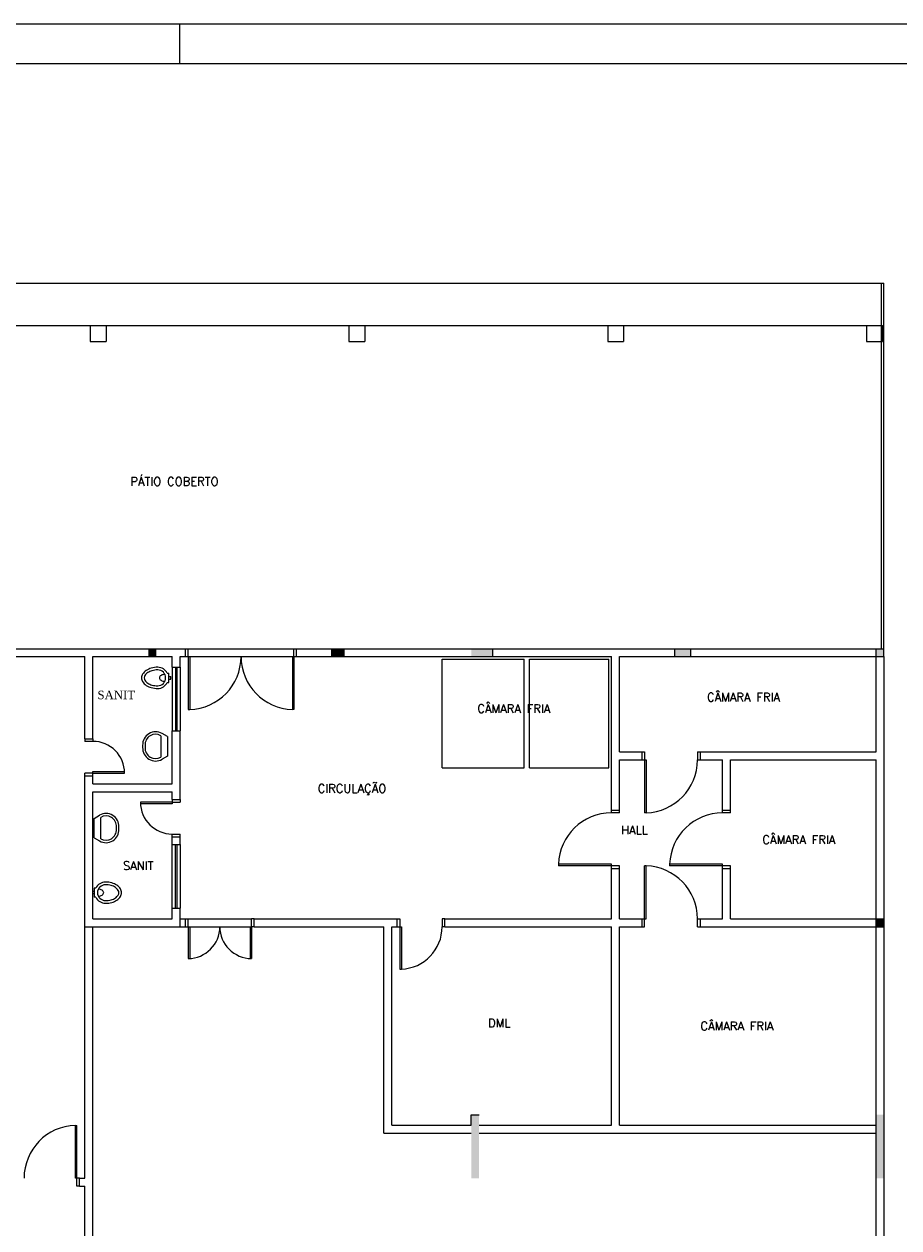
# Model space of a CAD drawing. Header units: inches. Extents: x -35 to 144, y -65 to -22.
# Tile 14 of 47: x -5 to 12, y -45 to -22. Entities that reach past the tile are written whole.
import ezdxf

# ---------------------------------------------------------------- set-up
doc = ezdxf.new("R2010")
doc.units = ezdxf.units.IN
doc.header["$MEASUREMENT"] = 0
doc.layers.add('HTC-EST', color=253, linetype='Continuous')
doc.layers.add('PAREDE_1', color=7, linetype='Continuous')
doc.styles.add('50-30', font='romans.shx', dxfattribs={"height": 0.16})

# ---------------------------------------------------------------- blocks, each defined once
blk = doc.blocks.new('ARQ-LAYOUT 2')
at = {"layer": 'HTC-EST'}
for points in [[(19.5, 26.598), (19.5, 26.748), (19.35, 26.748), (19.35, 26.598)], [(22.8, 26.748), (22.8, 26.598), (23.05, 26.598), (23.05, 26.748)], [(25.45, 26.748), (25.45, 26.598), (25.85, 26.598), (25.85, 26.748)], [(33.25, 21.648), (33.1, 21.648), (33.1, 21.498), (33.25, 21.498)], [(25.45, 16.748), (25.6, 16.748), (25.6, 17.948), (25.45, 17.948), (25.45, 17.748)], [(33.25, 17.948), (33.1, 17.948), (33.1, 16.748), (33.25, 16.748)]]:
    blk.add_hatch(color=256, dxfattribs=at).paths.add_polyline_path(points)
h = blk.add_hatch(color=256, dxfattribs=at)
h.paths.add_polyline_path([(29.6, 26.748), (29.3, 26.748), (29.3, 26.598), (29.6, 26.598)])
h.paths.add_polyline_path([(33.25, 26.748), (33.1, 26.748), (33.1, 26.598), (33.25, 26.598)])
for p, q in [((-6.2, 33.648), (33.25, 33.648)), ((33.2, 33.648), (33.2, 26.748)), ((33.25, 26.598), (33.25, 33.648)), ((11.961, 32.848), (33.2, 32.848)), ((18.25, 32.848), (18.55, 32.848)), ((18.25, 32.848), (18.25, 32.548)), ((18.55, 32.848), (18.55, 32.548)), ((23.14, 32.848), (23.44, 32.848)), ((23.14, 32.848), (23.14, 32.548)), ((23.44, 32.848), (23.44, 32.548)), ((28.03, 32.848), (28.33, 32.848)), ((28.03, 32.848), (28.03, 32.548)), ((28.33, 32.848), (28.33, 32.548)), ((32.92, 32.848), (33.22, 32.848)), ((32.92, 32.848), (32.92, 32.548)), ((33.22, 32.848), (33.22, 32.548)), ((18.25, 32.548), (18.55, 32.548)), ((23.14, 32.548), (23.44, 32.548)), ((28.03, 32.548), (28.33, 32.548)), ((32.92, 32.548), (33.22, 32.548)), ((12.95, 26.748), (20.05, 26.748)), ((12.95, 26.598), (18.15, 26.598)), ((18.15, 25.048), (18.15, 26.598)), ((18.3, 25.048), (18.3, 26.598)), ((18.3, 26.598), (19.8, 26.598)), ((19.8, 26.398), (19.8, 26.598)), ((19.95, 26.398), (19.95, 26.598)), ((19.95, 26.598), (20.05, 26.598)), ((20.05, 26.598), (20.05, 26.748)), ((20.05, 26.748), (20.1, 26.748)), ((20.05, 26.598), (20.1, 26.598)), ((20.1, 26.748), (22.1, 26.748)), ((20.1, 26.598), (20.1, 26.748)), ((20.1, 26.598), (20.1, 25.598)), ((20.1, 26.598), (20.13, 26.598)), ((20.13, 26.598), (22.1, 26.598)), ((20.13, 26.598), (20.13, 25.598)), ((22.071, 26.598), (22.071, 25.598)), ((22.1, 26.598), (22.1, 26.748)), ((22.1, 26.748), (22.15, 26.748)), ((22.1, 26.598), (22.15, 26.598)), ((22.101, 26.598), (22.101, 25.598)), ((22.15, 26.748), (33.25, 26.748)), ((22.15, 26.598), (22.15, 26.748)), ((22.15, 26.598), (28.1, 26.598)), ((23.05, 26.598), (23.05, 26.748)), ((25.85, 26.748), (25.85, 26.598)), ((28.1, 23.698), (28.1, 26.598)), ((28.25, 26.598), (33.25, 26.598)), ((28.25, 24.798), (28.25, 26.598)), ((29.3, 26.598), (29.3, 26.748)), ((29.6, 26.598), (29.6, 26.748)), ((33.1, 24.798), (33.1, 26.748)), ((33.25, 26.598), (33.25, 14.948)), ((19.8, 26.398), (19.8, 25.198)), ((19.8, 26.398), (19.95, 26.398)), ((19.86, 26.398), (19.86, 25.198)), ((19.89, 26.398), (19.89, 25.198)), ((19.95, 26.398), (19.95, 25.198)), ((24.9, 24.498), (24.9, 26.548)), ((24.9, 26.548), (26.45, 26.548)), ((26.45, 24.498), (26.45, 26.548)), ((26.55, 24.498), (26.55, 26.548)), ((26.55, 26.548), (28.05, 26.548)), ((28.05, 24.498), (28.05, 26.548)), ((19.706, 26.284), (19.736, 26.284)), ((19.736, 26.11), (19.736, 26.284)), ((19.736, 26.222), (19.771, 26.222)), ((19.736, 26.172), (19.771, 26.172)), ((19.771, 26.172), (19.771, 26.222)), ((19.706, 26.11), (19.736, 26.11)), ((20.1, 25.598), (20.13, 25.598)), ((22.101, 25.598), (22.071, 25.598)), ((18.15, 25.048), (18.15, 24.998)), ((18.15, 25.048), (18.3, 25.048)), ((18.3, 25.048), (18.3, 24.998)), ((19.585, 25.105), (19.585, 24.7)), ((19.709, 25.087), (19.608, 25.145)), ((19.709, 25.087), (19.709, 24.719)), ((19.8, 25.198), (19.95, 25.198)), ((19.8, 24.198), (19.8, 25.198)), ((19.95, 23.898), (19.95, 25.198)), ((18.3, 24.998), (18.15, 24.998)), ((19.241, 24.922), (19.241, 24.883)), ((19.287, 24.922), (19.287, 24.883)), ((28.25, 24.798), (28.675, 24.798)), ((28.675, 24.798), (28.675, 24.648)), ((28.675, 24.798), (28.725, 24.798)), ((28.725, 24.798), (28.725, 24.648)), ((29.725, 24.798), (29.725, 24.648)), ((29.725, 24.798), (29.775, 24.798)), ((29.775, 24.798), (33.1, 24.798)), ((29.775, 24.798), (29.775, 24.648)), ((19.709, 24.719), (19.608, 24.66)), ((28.25, 24.648), (28.675, 24.648)), ((28.25, 23.698), (28.25, 24.648)), ((28.675, 24.648), (28.755, 24.648)), ((28.725, 24.648), (28.725, 23.648)), ((28.755, 24.648), (28.755, 23.648)), ((29.725, 24.648), (29.775, 24.648)), ((29.775, 24.648), (30.2, 24.648)), ((30.2, 23.698), (30.2, 24.648)), ((30.35, 24.648), (33.1, 24.648)), ((30.35, 23.698), (30.35, 24.648)), ((33.1, 14.948), (33.1, 24.648)), ((18.15, 24.348), (18.15, 24.398)), ((18.3, 24.398), (18.15, 24.398)), ((18.15, 16.748), (18.15, 24.348)), ((18.15, 24.348), (18.3, 24.348)), ((18.3, 24.428), (18.9, 24.428)), ((18.3, 24.398), (18.3, 24.428)), ((18.3, 24.428), (18.3, 24.428)), ((18.3, 24.398), (18.9, 24.398)), ((18.3, 24.348), (18.3, 24.398)), ((18.3, 24.198), (18.3, 24.348)), ((18.9, 24.398), (18.9, 24.428)), ((24.9, 24.498), (26.45, 24.498)), ((26.55, 24.498), (28.05, 24.498)), ((18.3, 24.198), (19.8, 24.198)), ((19.35, 24.198), (19.8, 24.198)), ((18.3, 21.648), (18.3, 24.048)), ((18.3, 24.048), (19.8, 24.048)), ((19.8, 23.898), (19.8, 24.048)), ((19.8, 23.898), (19.95, 23.898)), ((19.8, 23.898), (19.8, 23.848)), ((19.95, 23.898), (19.95, 23.848)), ((19.2, 23.848), (19.2, 23.818)), ((19.8, 23.848), (19.2, 23.848)), ((19.8, 23.818), (19.2, 23.818)), ((19.8, 23.848), (19.95, 23.848)), ((19.8, 23.848), (19.8, 23.818)), ((19.8, 23.818), (19.8, 23.818)), ((28.1, 23.698), (28.25, 23.698)), ((28.1, 23.648), (28.1, 23.698)), ((28.25, 23.648), (28.1, 23.648)), ((28.25, 23.648), (28.25, 23.698)), ((28.755, 23.648), (28.725, 23.648)), ((30.2, 23.698), (30.35, 23.698)), ((30.2, 23.648), (30.2, 23.698)), ((30.35, 23.648), (30.2, 23.648)), ((30.35, 23.648), (30.35, 23.698)), ((18.324, 23.544), (18.425, 23.603)), ((18.324, 23.176), (18.324, 23.544)), ((18.448, 23.158), (18.448, 23.563)), ((18.745, 23.341), (18.745, 23.38)), ((18.791, 23.341), (18.791, 23.38)), ((19.8, 23.248), (19.95, 23.248)), ((19.8, 23.198), (19.8, 23.248)), ((19.8, 23.198), (19.95, 23.198)), ((19.8, 23.048), (19.8, 23.198)), ((19.95, 23.198), (19.95, 23.248)), ((19.95, 23.048), (19.95, 23.198)), ((18.324, 23.176), (18.425, 23.118)), ((19.8, 21.848), (19.8, 23.048)), ((19.8, 23.048), (19.95, 23.048)), ((19.86, 21.848), (19.86, 23.048)), ((19.89, 23.048), (19.89, 21.848)), ((19.95, 23.048), (19.95, 21.848)), ((28.1, 22.678), (27.1, 22.678)), ((27.1, 22.678), (27.1, 22.648)), ((28.1, 22.648), (27.1, 22.648)), ((28.1, 22.598), (28.1, 22.678)), ((28.25, 22.648), (28.1, 22.648)), ((28.1, 22.598), (28.25, 22.598)), ((28.1, 21.648), (28.1, 22.598)), ((28.25, 22.598), (28.25, 22.648)), ((28.25, 21.648), (28.25, 22.598)), ((28.725, 21.648), (28.725, 22.647)), ((28.755, 22.647), (28.725, 22.647)), ((28.755, 21.648), (28.755, 22.647)), ((30.2, 22.678), (29.2, 22.678)), ((29.2, 22.678), (29.2, 22.648)), ((30.2, 22.648), (29.2, 22.648)), ((30.2, 22.598), (30.2, 22.678)), ((30.35, 22.648), (30.2, 22.648)), ((30.2, 22.598), (30.35, 22.598)), ((30.2, 21.648), (30.2, 22.598)), ((30.35, 22.598), (30.35, 22.648)), ((30.35, 21.648), (30.35, 22.598)), ((18.328, 22.166), (18.293, 22.166)), ((18.293, 22.166), (18.293, 22.116)), ((18.328, 22.116), (18.293, 22.116)), ((18.328, 22.228), (18.328, 22.053)), ((18.358, 22.228), (18.328, 22.228)), ((18.358, 22.053), (18.328, 22.053)), ((19.8, 21.848), (19.95, 21.848)), ((19.8, 21.648), (19.8, 21.848)), ((19.95, 21.498), (19.95, 21.848)), ((18.3, 21.648), (19.8, 21.648)), ((19.95, 21.648), (20.05, 21.648)), ((20.05, 21.498), (20.05, 21.648)), ((20.05, 21.648), (20.1, 21.648)), ((20.1, 21.648), (21.3, 21.648)), ((20.1, 21.498), (20.1, 21.648)), ((21.3, 21.498), (21.3, 21.648)), ((21.35, 21.648), (21.3, 21.648)), ((21.35, 21.648), (24.05, 21.648)), ((21.35, 21.498), (21.35, 21.648)), ((21.35, 21.648), (21.35, 21.648)), ((24.05, 21.498), (24.05, 21.648)), ((24.05, 21.648), (24.1, 21.648)), ((24.1, 21.648), (24.1, 21.498)), ((24.9, 21.648), (24.9, 21.498)), ((24.95, 21.648), (24.9, 21.648)), ((24.95, 21.648), (28.1, 21.648)), ((24.95, 21.498), (24.95, 21.648)), ((28.25, 21.648), (28.675, 21.648)), ((28.675, 21.648), (28.675, 21.498)), ((28.675, 21.648), (28.755, 21.648)), ((28.725, 21.498), (28.725, 21.648)), ((29.725, 21.498), (29.725, 21.648)), ((29.725, 21.648), (29.775, 21.648)), ((29.775, 21.648), (29.775, 21.498)), ((29.775, 21.648), (30.2, 21.648)), ((30.35, 21.648), (33.25, 21.648)), ((18.15, 21.498), (20.05, 21.498)), ((18.3, 7.748), (18.3, 21.498)), ((20.05, 21.498), (20.1, 21.498)), ((20.1, 21.498), (21.3, 21.498)), ((20.1, 21.498), (20.13, 21.498)), ((20.1, 21.498), (20.1, 20.898)), ((20.13, 21.498), (20.13, 20.898)), ((21.27, 21.498), (21.27, 20.898)), ((21.27, 21.498), (21.3, 21.498)), ((21.3, 21.498), (21.3, 20.898)), ((21.35, 21.498), (21.3, 21.498)), ((21.35, 21.498), (23.8, 21.498)), ((23.8, 17.598), (23.8, 21.498)), ((23.95, 17.748), (23.95, 21.498)), ((23.95, 21.498), (24.05, 21.498)), ((24.05, 21.498), (24.1, 21.498)), ((24.1, 21.498), (24.13, 21.498)), ((24.1, 21.498), (24.1, 20.698)), ((24.13, 21.498), (24.13, 20.698)), ((24.95, 21.498), (24.9, 21.498)), ((24.95, 21.498), (28.1, 21.498)), ((28.1, 17.748), (28.1, 21.498)), ((28.25, 21.498), (28.675, 21.498)), ((28.25, 17.748), (28.25, 21.498)), ((28.675, 21.498), (28.725, 21.498)), ((29.725, 21.498), (29.775, 21.498)), ((29.775, 21.498), (33.25, 21.498)), ((20.1, 20.898), (20.13, 20.898)), ((21.27, 20.898), (21.3, 20.898)), ((24.1, 20.698), (24.13, 20.698)), ((17.97, 16.748), (17.97, 17.747)), ((17.97, 17.747), (18, 17.747)), ((18, 16.748), (18, 17.747)), ((23.95, 17.748), (25.45, 17.748)), ((25.45, 17.748), (25.45, 17.948)), ((25.45, 17.948), (25.6, 17.948)), ((25.6, 17.748), (28.1, 17.748)), ((28.25, 17.748), (33.1, 17.748)), ((23.8, 17.598), (25.45, 17.598)), ((25.6, 17.598), (33.1, 17.598)), ((18.05, 16.748), (17.97, 16.748)), ((18, 16.598), (18, 16.748)), ((18.05, 16.598), (18, 16.598)), ((18.05, 16.748), (18.15, 16.748)), ((18.05, 16.748), (18.15, 16.748)), ((18.05, 16.598), (18.05, 16.748)), ((18.05, 16.598), (18.15, 16.598)), ((18.15, 7.748), (18.15, 16.598))]:
    blk.add_line(p, q, dxfattribs=at)
for points in [[(19.526, 26.397, 0.066402), (19.404, 26.381, 0.078959), (19.31, 26.338, 0.107161), (19.241, 26.268, 0.141785), (19.221, 26.197, 0.141785), (19.241, 26.125, 0.107161), (19.31, 26.055, 0.078959), (19.404, 26.013, 0.066402), (19.526, 25.997, 0.066402)], [(19.526, 26.347, 0.066402), (19.417, 26.332, 0.078959), (19.337, 26.296, 0.107161), (19.284, 26.242, 0.141785), (19.271, 26.197, 0.141785), (19.284, 26.152, 0.107161), (19.337, 26.097, 0.078959), (19.417, 26.061, 0.066402), (19.526, 26.047, 0.066402)], [(19.661, 26.262, 0.064559), (19.62, 26.257, 0.077436), (19.588, 26.243, 0.107172), (19.565, 26.22, 0.145191), (19.558, 26.197, 0.145191), (19.565, 26.174, 0.107172), (19.588, 26.151, 0.077436), (19.62, 26.137, 0.064559), (19.661, 26.131, 0.064559)], [(18.538, 21.941, 0.066402), (18.659, 21.957, 0.078959), (18.753, 21.999, 0.107161), (18.822, 22.069, 0.141785), (18.843, 22.141, 0.141785), (18.822, 22.212, 0.107161), (18.753, 22.282, 0.078959), (18.659, 22.324, 0.066402), (18.538, 22.341, 0.066402)], [(18.538, 21.991, 0.066402), (18.646, 22.005, 0.078959), (18.726, 22.041, 0.107161), (18.78, 22.096, 0.141785), (18.793, 22.141, 0.141785), (18.78, 22.185, 0.107161), (18.726, 22.24, 0.078959), (18.646, 22.276, 0.066402), (18.538, 22.291, 0.066402)], [(18.403, 22.075, 0.064559), (18.444, 22.08, 0.077436), (18.475, 22.094, 0.107172), (18.498, 22.117, 0.145191), (18.505, 22.141, 0.145191), (18.498, 22.164, 0.107172), (18.475, 22.187, 0.077436), (18.444, 22.201, 0.064559), (18.403, 22.206, 0.064559)]]:
    blk.add_lwpolyline(points, format="xyb", dxfattribs=at)
for centre, radius, start, end in [((20.1, 26.598), 1, 271.7184, 0), ((22.101, 26.598), 1, 180, 268.2816), ((19.526, 26.197), 0.2, 25.8419, 90), ((19.526, 26.197), 0.15, 270, 90), ((19.526, 26.197), 0.2, 270, 334.1581), ((19.485, 24.934), 0.244, 59.7586, 182.8364), ((19.485, 24.934), 0.198, 59.7586, 182.8364), ((18.3, 24.398), 0.6, 0, 90), ((19.485, 24.871), 0.244, 177.1636, 300.2414), ((19.485, 24.871), 0.198, 177.1636, 300.2414), ((28.725, 24.648), 1, 271.7191, 0), ((19.8, 23.848), 0.6, 180, 270), ((28.1, 22.648), 1, 90, 178.2809), ((30.2, 22.648), 1, 90, 178.2809), ((18.548, 23.392), 0.244, 357.1636, 120.2414), ((18.548, 23.392), 0.198, 357.1636, 120.2414), ((18.548, 23.329), 0.244, 239.7586, 2.8364), ((18.548, 23.329), 0.198, 239.7586, 2.8364), ((28.725, 21.648), 1, 0, 88.2809), ((18.538, 22.141), 0.2, 90, 154.1581), ((18.538, 22.141), 0.15, 90, 270), ((18.538, 22.141), 0.2, 205.8419, 270), ((20.1, 21.498), 0.6, 270, 0), ((21.298, 21.498), 0.6, 180, 270), ((24.1, 21.498), 0.801, 272.1476, 0), ((18, 16.748), 1, 91.7191, 180)]:
    blk.add_arc(centre, radius, start, end, dxfattribs=at)
at = {"layer": 'HTC-EST', "insert": (18.387, 25.954), "char_height": 0.16, "attachment_point": 1, "style": '50-30'}
blk.add_mtext('\\fTimes New Roman|b0|i0|c0|p18;SANIT', dxfattribs=at)

msp = doc.modelspace()

# ---------------------------------------------------------------- linework, layer by layer
at = {"color": 7, "linetype": 'Continuous'}
msp.add_line((25.718, -22.41), (-35.34, -22.41), dxfattribs=at)
msp.add_line((-2.032, -23.16), (-2.032, -22.41))
at = {"color": 1}
msp.add_line((24.968, -23.16), (-33.465, -23.16), dxfattribs=at)

# ---------------------------------------------------------------- block references
at = {"layer": 'PAREDE_1'}
msp.add_blockref('ARQ-LAYOUT 2', (-21.974, -60.951), dxfattribs=at)

# ---------------------------------------------------------------- texts
at = {"layer": 'HTC-EST', "color": 2, "style": '50-30'}
for s, p in [('PÁTIO COBERTO', (-2.965, -31.126)), ('CÂMARA FRIA', (7.933, -35.199)), ('CÂMARA FRIA', (3.593, -35.415)), ('CIRCULAÇÃO', (0.575, -36.922)), (' HALL', (6.2, -37.706)), ('CÂMARA FRIA', (8.979, -37.889)), ('SANIT', (-3.105, -38.38)), ('  DML', (3.576, -41.35)), ('CÂMARA FRIA', (7.809, -41.408))]:
    msp.add_text(s, height=0.16, dxfattribs=at).set_placement(p)

doc.saveas('drawing.dxf')
